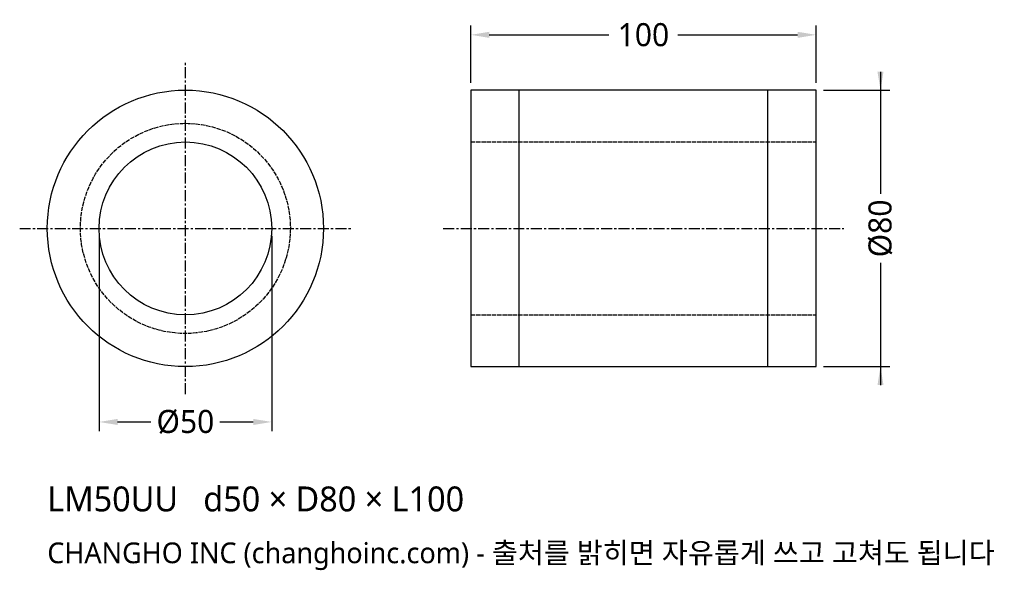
# Model space of a CAD drawing. Header units: millimetres. Extents: x -48 to 237, y -99 to 60.
import ezdxf

# ---------------------------------------------------------------- set-up
doc = ezdxf.new("R2010")
doc.units = ezdxf.units.MM
doc.linetypes.add('CENTER', pattern=[5.08, 3.175, -0.635, 0.635, -0.635])
doc.linetypes.add('DASHED', pattern=[1.524, 1.27, -0.254])
for name, color, linetype in [('문자', 7, 'CONTINUOUS'), ('숨은선', 3, 'DASHED'), ('외형선', 7, 'CONTINUOUS'), ('중심선', 1, 'CENTER'), ('치수', 4, 'CONTINUOUS')]:
    doc.layers.add(name, color=color, linetype=linetype)
doc.styles.add('CH_KOR', font='malgun.ttf')
doc.dimstyles.new('CH_DIM', dxfattribs={"dimtxt": 2.5, "dimasz": 2, "dimexe": 1, "dimexo": 0.8, "dimgap": 0.8, "dimtad": 1, "dimdec": 1, "dimdsep": 46, "dimtxsty": 'CH_KOR', "dimcen": 2.5, "dimclrd": 4, "dimclre": 4, "dimclrt": 4, "dimazin": 3, "dimtfac": 1, "dimtmove": 0, "dimatfit": 3})

# ---------------------------------------------------------------- blocks, each defined once
blk = doc.blocks.new('_CLOSEDFILLED')
at = {"color": 0, "linetype": 'BYBLOCK'}
blk.add_solid([(-1, 0.164), (0, 0), (-1, -0.164)], dxfattribs=at)
blk = doc.blocks.new('*D1')
at = {"color": 4}
for p, q in [((201.33, 45.33), (201.33, 10)), ((184.8, 40), (204, 40)), ((201.33, -10), (201.33, -45.33)), ((184.8, -40), (204, -40))]:
    blk.add_line(p, q, dxfattribs=at)
at = {"layer": 'Defpoints'}
for p in [(182.67, 40), (201.33, 40), (182.67, -40)]:
    blk.add_point(p, dxfattribs=at)
at = {"layer": '치수', "color": 4, "xscale": 5.333333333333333, "yscale": 5.333333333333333}
for p, rotation in [((201.33, 40), 270), ((201.33, -40), 90)]:
    blk.add_blockref('_CLOSEDFILLED', p, dxfattribs=dict(at, rotation=rotation))
at = {"layer": '치수', "color": 4, "insert": (201.33, 0), "char_height": 6.667, "attachment_point": 5, "rotation": 90, "style": 'CH_KOR'}
blk.add_mtext('Ø80', dxfattribs=at)
blk = doc.blocks.new('*D2')
at = {"color": 4}
for p, q in [((-25, -2.13), (-25, -58.67)), ((25, -2.13), (25, -58.67)), ((-19.67, -56), (-10, -56)), ((10, -56), (19.67, -56))]:
    blk.add_line(p, q, dxfattribs=at)
at = {"layer": 'Defpoints'}
for p in [(-25, 0), (25, 0), (-25, -56)]:
    blk.add_point(p, dxfattribs=at)
at = {"layer": '치수', "color": 4, "xscale": 5.333333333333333, "yscale": 5.333333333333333, "rotation": 180}
blk.add_blockref('_CLOSEDFILLED', (-25, -56), dxfattribs=at)
at = {"layer": '치수', "color": 4, "xscale": 5.333333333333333, "yscale": 5.333333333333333}
blk.add_blockref('_CLOSEDFILLED', (25, -56), dxfattribs=at)
at = {"layer": '치수', "color": 4, "insert": (0, -56), "char_height": 6.667, "attachment_point": 5, "style": 'CH_KOR'}
blk.add_mtext('Ø50', dxfattribs=at)
blk = doc.blocks.new('*D3')
at = {"color": 4}
for p, q in [((82.67, 42.13), (82.67, 58.67)), ((182.67, 42.13), (182.67, 58.67)), ((88, 56), (122.67, 56)), ((142.67, 56), (177.33, 56))]:
    blk.add_line(p, q, dxfattribs=at)
at = {"layer": 'Defpoints'}
for p in [(82.67, 56), (82.67, 40), (182.67, 40)]:
    blk.add_point(p, dxfattribs=at)
at = {"layer": '치수', "color": 4, "xscale": 5.333333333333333, "yscale": 5.333333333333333, "rotation": 180}
blk.add_blockref('_CLOSEDFILLED', (82.67, 56), dxfattribs=at)
at = {"layer": '치수', "color": 4, "xscale": 5.333333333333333, "yscale": 5.333333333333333}
blk.add_blockref('_CLOSEDFILLED', (182.67, 56), dxfattribs=at)
at = {"layer": '치수', "color": 4, "insert": (132.67, 56), "char_height": 6.667, "attachment_point": 5, "style": 'CH_KOR'}
blk.add_mtext('100', dxfattribs=at)

msp = doc.modelspace()

# ---------------------------------------------------------------- linework, layer by layer
at = {"layer": '숨은선'}
for p, q in [((82.67, 25), (182.67, 25)), ((82.67, -25), (182.67, -25))]:
    msp.add_line(p, q, dxfattribs=at)
msp.add_circle((0, 0), 30.4, dxfattribs=at)
at = {"layer": '외형선'}
for p, q in [((96.67, -40), (96.67, 40)), ((168.67, -40), (168.67, 40))]:
    msp.add_line(p, q, dxfattribs=at)
msp.add_lwpolyline([(82.67, -40), (182.67, -40), (182.67, 40), (82.67, 40)], close=True, dxfattribs=at)
for radius in [40, 25]:
    msp.add_circle((0, 0), radius, dxfattribs=at)
at = {"layer": '중심선'}
for p, q in [((0, -48), (0, 48)), ((-48, 0), (48, 0)), ((74.67, 0), (190.67, 0))]:
    msp.add_line(p, q, dxfattribs=at)

# ---------------------------------------------------------------- texts
at = {"layer": '문자', "style": 'CH_KOR'}
for s, height, p in [('LM50UU   d50 × D80 × L100', 7.2, (-40, -81.87)), ('CHANGHO INC (changhoinc.com) - 출처를 밝히면 자유롭게 쓰고 고쳐도 됩니다', 6, (-40, -96.87))]:
    msp.add_text(s, height=height, dxfattribs=at).set_placement(p)

# ---------------------------------------------------------------- dimensions: what is measured, and where the dimension line sits
at = {"layer": '치수'}
dim = msp.add_linear_dim(base=(82.67, 56), p1=(82.67, 40), p2=(182.67, 40), dimstyle='CH_DIM', override={"dimscale": 2.666667}, dxfattribs=at)
dim.commit()
dim.dimension.update_dxf_attribs({"geometry": '*D3', "text_midpoint": (132.67, 56)})
dim = msp.add_linear_dim(base=(201.33, 40), p1=(182.67, 40), p2=(182.67, -40), angle=90, text='Ø80', dimstyle='CH_DIM', override={"dimscale": 2.666667}, dxfattribs=at)
dim.commit()
dim.dimension.update_dxf_attribs({"geometry": '*D1', "text_midpoint": (201.33, 0)})
dim = msp.add_linear_dim(base=(-25, -56), p1=(-25, 0), p2=(25, 0), text='Ø50', dimstyle='CH_DIM', override={"dimscale": 2.666667}, dxfattribs=at)
dim.commit()
dim.dimension.update_dxf_attribs({"geometry": '*D2', "text_midpoint": (0, -56)})

doc.saveas('drawing.dxf')
